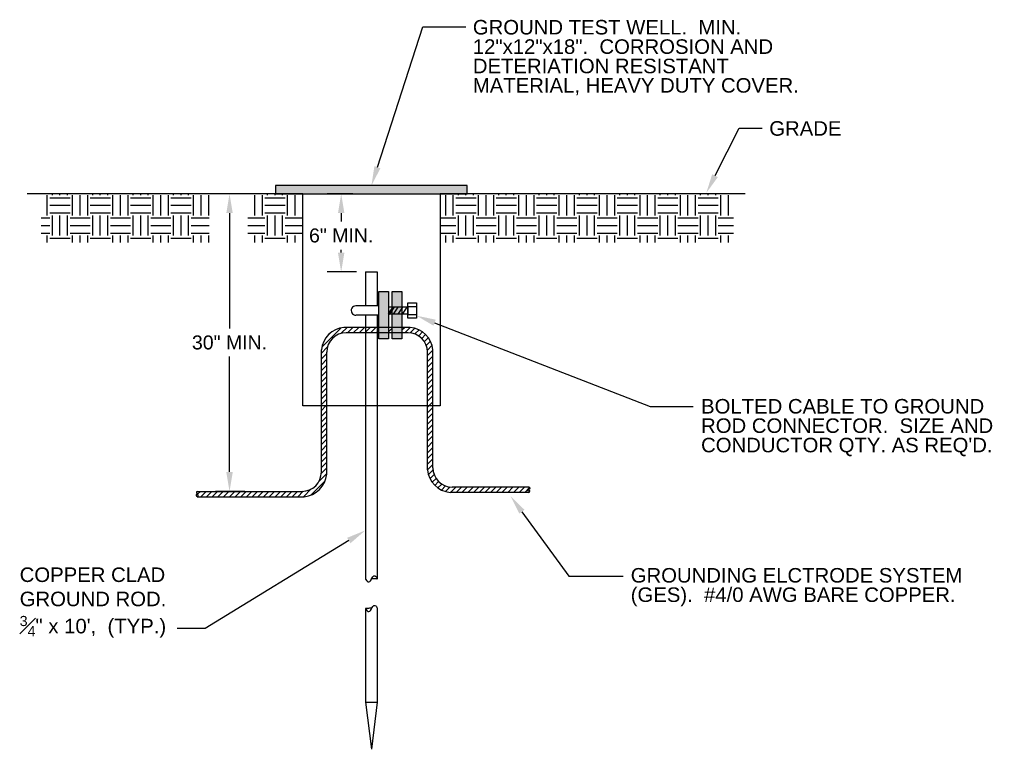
# Model space of a CAD drawing. Header units: inches. Extents: x 119 to 13708, y 367 to 7376.
# Tile 21 of 21: x 13098 to 13708, y 6026 to 6478. Entities that reach past the tile are written whole.
import ezdxf
from ezdxf import colors
from ezdxf.entities.mleader import LeaderData, LeaderLine
from ezdxf.math import Vec2, Vec3

# ---------------------------------------------------------------- set-up
doc = ezdxf.new("R2010")
doc.units = ezdxf.units.IN
doc.header["$MEASUREMENT"] = 0
doc.layers.add('E-ANNO-TEXT', color=7, linetype='Continuous', lineweight=25)
doc.layers.add('E-GND-GES', color=92, linetype='Continuous', lineweight=60)
doc.styles.get("Standard").update_dxf_attribs({"font": 'arial.ttf'})
doc.dimstyles.new('Annotative', dxfattribs={"dimscale": 0, "dimtxt": 0.18, "dimasz": 0.18, "dimexe": 0.18, "dimexo": 0.0625, "dimgap": 0.09, "dimtad": 0, "dimtih": 1, "dimtoh": 1, "dimdec": 4, "dimzin": 0, "dimdsep": 46, "dimtxsty": 'Standard', "dimcen": 0.09, "dimadec": 0, "dimazin": 0, "dimtfac": 1, "dimtdec": 4, "dimtofl": 0, "dimtmove": 0, "dimatfit": 3, "dimfxl": 1, "dimtolj": 1, "dimtzin": 0, "dimarcsym": 0})
pattern_1 = [(45, (12520.823, 4524.103), (-1.767767, 1.767767), [])]

# ---------------------------------------------------------------- blocks, each defined once
blk = doc.blocks.new('*D2')
at = {"layer": 'Defpoints', "color": 0, "transparency": 16777216}
for p in [(13228.07, 6369.88), (13240.52, 6369.88), (13240.52, 6185.61)]:
    blk.add_point(p, dxfattribs=at)
at = {"layer": 'E-ANNO-TEXT', "color": 0, "lineweight": -2, "transparency": 16777216}
for p, q in [((13237.52, 6369.88), (13219.43, 6369.88)), ((13228.07, 6357.88), (13228.07, 6286.48)), ((13228.07, 6197.61), (13228.07, 6269.01)), ((13237.52, 6185.61), (13219.43, 6185.61))]:
    blk.add_line(p, q, dxfattribs=at)
at = {"layer": 'E-ANNO-TEXT', "color": 0, "transparency": 16777216}
for points in [[(13226.07, 6357.88), (13230.07, 6357.88), (13228.07, 6369.88)], [(13226.07, 6197.61), (13230.07, 6197.61), (13228.07, 6185.61)]]:
    blk.add_solid(points, dxfattribs=at)
at = {"layer": 'E-ANNO-TEXT', "color": 0, "lineweight": 30, "transparency": 16777216, "insert": (13228.07, 6277.75), "char_height": 8.64, "width": 65.0241, "attachment_point": 5}
blk.add_mtext('\\A1;30" MIN.', dxfattribs=at)
blk = doc.blocks.new('*D3')
at = {"layer": 'Defpoints', "color": 0, "transparency": 16777216}
for p in [(13297.22, 6369.88), (13307.39, 6369.88), (13309.72, 6321.44)]:
    blk.add_point(p, dxfattribs=at)
at = {"layer": 'E-ANNO-TEXT', "color": 0, "lineweight": -2, "transparency": 16777216}
for p, q in [((13304.39, 6369.88), (13288.58, 6369.88)), ((13297.22, 6357.88), (13297.22, 6352.72)), ((13297.22, 6333.44), (13297.22, 6335.25)), ((13306.72, 6321.44), (13288.58, 6321.44))]:
    blk.add_line(p, q, dxfattribs=at)
at = {"layer": 'E-ANNO-TEXT', "color": 0, "transparency": 16777216}
for points in [[(13295.22, 6357.88), (13299.22, 6357.88), (13297.22, 6369.88)], [(13295.22, 6333.44), (13299.22, 6333.44), (13297.22, 6321.44)]]:
    blk.add_solid(points, dxfattribs=at)
at = {"layer": 'E-ANNO-TEXT', "color": 0, "lineweight": 30, "transparency": 16777216, "insert": (13297.22, 6343.99), "char_height": 8.64, "width": 65.0241, "attachment_point": 5}
blk.add_mtext('\\A1;6" MIN.', dxfattribs=at)

msp = doc.modelspace()

# ---------------------------------------------------------------- hatches: boundary and pattern name
at = {"layer": 'E-GND-GES', "lineweight": 30}
h = msp.add_hatch(color=0, dxfattribs=at)
h.dxf.hatch_style = 1
h.paths.add_polyline_path([(13256.60015, 6369.87701), (13375.3043, 6369.87701), (13375.3043, 6374.92537), (13256.60015, 6374.92537)])
h = msp.add_hatch(dxfattribs=at)
h.set_pattern_fill('EARTH', color=0, scale=50)
h.set_pattern_definition([(0, (12441.788, 4508.027), (12.5, 12.5), [12.5, -12.5]), (0, (12441.788, 4512.714), (12.5, 12.5), [12.5, -12.5]), (0, (12441.788, 4517.402), (12.5, 12.5), [12.5, -12.5]), (90, (12443.35, 4518.964), (-12.5, 12.5), [12.5, -12.5]), (90, (12448.038, 4518.964), (-12.5, 12.5), [12.5, -12.5]), (90, (12452.725, 4518.964), (-12.5, 12.5), [12.5, -12.5])])
h.paths.add_polyline_path([(13215.39132, 6339.73057), (13215.39132, 6369.87701), (13111.3817, 6369.87701), (13111.3817, 6339.73057)])
h = msp.add_hatch(dxfattribs=at)
h.set_pattern_fill('EARTH', color=0, scale=50)
h.set_pattern_definition([(0, (12550, 4508.027), (12.5, 12.5), [12.5, -12.5]), (0, (12550, 4512.714), (12.5, 12.5), [12.5, -12.5]), (0, (12550, 4517.402), (12.5, 12.5), [12.5, -12.5]), (90, (12551.562, 4518.964), (-12.5, 12.5), [12.5, -12.5]), (90, (12556.25, 4518.964), (-12.5, 12.5), [12.5, -12.5]), (90, (12560.937, 4518.964), (-12.5, 12.5), [12.5, -12.5])])
h.paths.add_polyline_path([(13273.40312, 6339.73057), (13273.40312, 6369.87701), (13239.44926, 6369.87701), (13239.44926, 6339.73057)])
h = msp.add_hatch(dxfattribs=at)
h.set_pattern_fill('EARTH', color=0, scale=50)
h.set_pattern_definition([(0, (12693.216, 4508.027), (12.5, 12.5), [12.5, -12.5]), (0, (12693.216, 4512.714), (12.5, 12.5), [12.5, -12.5]), (0, (12693.216, 4517.402), (12.5, 12.5), [12.5, -12.5]), (90, (12694.778, 4518.964), (-12.5, 12.5), [12.5, -12.5]), (90, (12699.466, 4518.964), (-12.5, 12.5), [12.5, -12.5]), (90, (12704.153, 4518.964), (-12.5, 12.5), [12.5, -12.5])])
h.paths.add_polyline_path([(13540.16646, 6339.73057), (13540.16646, 6369.87701), (13358.50132, 6369.87701), (13358.50132, 6339.73057)])
h = msp.add_hatch(color=0, dxfattribs=at)
h.dxf.hatch_style = 1
h.paths.add_polyline_path([(13326.42574, 6309.40937), (13320.51426, 6309.40937), (13320.51426, 6300.45086), (13320.69676, 6300.45086), (13326.42574, 6300.45086)])
h.paths.add_polyline_path([(13334.77766, 6309.40937), (13328.86619, 6309.40937), (13328.86619, 6300.45086), (13334.77766, 6300.45086)])
h.paths.add_polyline_path([(13326.42574, 6294.69086), (13320.69676, 6294.69086), (13320.51426, 6294.69086), (13320.51426, 6287.14572), (13326.42574, 6287.14572)])
h.paths.add_polyline_path([(13334.77766, 6294.69086), (13328.86619, 6294.69086), (13328.86619, 6287.14572), (13334.77766, 6287.14572)])
h.paths.add_polyline_path([(13334.77766, 6283.82677), (13328.86619, 6283.82677), (13328.86619, 6280.08171), (13334.77766, 6280.08171)])
h.paths.add_polyline_path([(13326.42574, 6283.82677), (13320.51426, 6283.82677), (13320.51426, 6280.08171), (13326.42574, 6280.08171)])
h.paths.add_polyline_path([(13326.42574, 6287.14572), (13320.51426, 6287.14572), (13320.51426, 6283.82677), (13326.42574, 6283.82677)])
h.paths.add_polyline_path([(13334.77766, 6287.14572), (13328.86619, 6287.14572), (13328.86619, 6283.82677), (13334.77766, 6283.82677)])
h.paths.add_polyline_path([(13332.21868, 6300.45086), (13328.86619, 6300.45086), (13328.86619, 6295.45126)], flags=17)
h.paths.add_polyline_path([(13334.77766, 6298.80338), (13334.77766, 6300.45086), (13332.21868, 6300.45086), (13328.86619, 6295.45126), (13328.86619, 6294.69086), (13332.02001, 6294.69086)])
h.paths.add_polyline_path([(13334.77766, 6298.80338), (13332.02001, 6294.69086), (13334.77766, 6294.69086)], flags=17)
h.paths.add_polyline_path([(13324.89126, 6300.45086), (13320.69676, 6300.45086), (13320.69676, 6294.69086), (13321.02889, 6294.69086)])
h.paths.add_polyline_path([(13326.42574, 6297.27551), (13326.42574, 6300.45086), (13324.89126, 6300.45086), (13321.02889, 6294.69086), (13324.69259, 6294.69086)])
h.paths.add_polyline_path([(13326.42574, 6297.27551), (13324.69259, 6294.69086), (13326.42574, 6294.69086)], flags=17)
h = msp.add_hatch(dxfattribs=at)
h.set_pattern_fill('ANSI31', color=0, scale=20)
h.set_pattern_definition(pattern_1)
h.paths.add_polyline_path([(13300.26789, 6283.82677), (13312.35222, 6283.82677), (13312.35222, 6287.14572), (13298.94894, 6287.14572, 0.362421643), (13284.94894, 6273.14572), (13284.94894, 6238.57953), (13288.26789, 6238.57953), (13288.26789, 6271.82677, -0.414213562)])
h.paths.add_polyline_path([(13319.55222, 6287.14572), (13312.35222, 6287.14572), (13312.35222, 6283.82677), (13319.55222, 6283.82677)])
h.paths.add_polyline_path([(13320.51426, 6287.14572), (13319.55222, 6287.14572), (13319.55222, 6283.82677), (13320.51426, 6283.82677)])
h.paths.add_polyline_path([(13328.86619, 6287.14572), (13326.42574, 6287.14572), (13326.42574, 6283.82677), (13328.86619, 6283.82677)])
h.paths.add_polyline_path([(13339.97039, 6287.14572), (13334.77766, 6287.14572), (13334.77766, 6283.82677), (13338.65144, 6283.82677, -0.414213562), (13350.65144, 6271.82677), (13350.65144, 6238.57953), (13353.97039, 6238.57953), (13353.97039, 6273.14572, 0.362421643)])
edge = h.paths.add_edge_path()
edge.add_line((13353.97039, 6238.57953), (13350.65144, 6238.57953))
edge.add_line((13350.65144, 6238.57953), (13350.65144, 6198.93273))
edge.add_arc((13366.04023, 6200.32151), 15.45132, 185.15677507, 264.84322493)
edge.add_line((13364.65144, 6184.93273), (13413.58753, 6184.9702))
edge.add_spline(control_points=[(13413.58753, 6184.9702), (13412.29567, 6185.58608), (13412.94274, 6186.11954), (13413.52205, 6186.68024)], knot_values=[0.461615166, 0.461615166, 0.461615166, 0.461615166, 1, 1, 1, 1], degree=3, periodic=0)
edge.add_spline(control_points=[(13413.52205, 6186.68024), (13414.01875, 6187.16099), (13414.46564, 6187.66177), (13413.59785, 6188.25168)], knot_values=[0, 0, 0, 0, 0.461615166, 0.461615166, 0.461615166, 0.461615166], degree=3, periodic=0)
edge.add_line((13413.59785, 6188.25168), (13365.97039, 6188.25168))
edge.add_arc((13365.97039, 6200.25168), 12, 180, 270, ccw=False)
edge.add_line((13353.97039, 6200.25168), (13353.97039, 6238.57953))
h = msp.add_hatch(dxfattribs=at)
h.set_pattern_fill('ANSI31', color=0, scale=20)
h.set_pattern_definition(pattern_1)
edge = h.paths.add_edge_path()
edge.add_arc((13272.8791, 6197.68361), 15.45132, 275.15677507, 365.15677507)
edge.add_line((13288.26789, 6199.07239), (13288.26789, 6238.57953))
edge.add_line((13288.26789, 6238.57953), (13284.94894, 6238.57953))
edge.add_line((13284.94894, 6238.57953), (13284.94894, 6197.61378))
edge.add_arc((13272.94894, 6197.61378), 12, -90, 0, ccw=False)
edge.add_line((13272.94894, 6185.61378), (13208.0965, 6185.61378))
edge.add_spline(control_points=[(13208.0965, 6185.61378), (13206.22812, 6184.85298), (13209.6801, 6183.79811), (13208.08582, 6182.29482)], knot_values=[0, 0, 0, 0, 1, 1, 1, 1], degree=3, periodic=0)
edge.add_line((13208.08582, 6182.29482), (13274.26789, 6182.29482))

# ---------------------------------------------------------------- linework, layer by layer
at = {"layer": 'E-GND-GES', "color": 0, "lineweight": 30}
for p, q in [((13273.40312, 6369.87701), (13102.67948, 6369.87701)), ((13547.4048, 6369.87701), (13358.50132, 6369.87701)), ((13312.35222, 6321.43587), (13319.55222, 6321.43587)), ((13320.69676, 6300.45086), (13306.26818, 6300.45086)), ((13338.53908, 6299.73086), (13326.48514, 6299.73086)), ((13326.48514, 6299.73086), (13326.48514, 6295.41086)), ((13332.3788, 6299.73086), (13329.48202, 6295.41086)), ((13335.12658, 6299.73086), (13332.2298, 6295.41086)), ((13337.87436, 6299.73086), (13334.97758, 6295.41086)), ((13338.53908, 6299.97027), (13343.85029, 6299.97027)), ((13338.53908, 6299.73086), (13338.53908, 6295.41086)), ((13320.69676, 6294.69086), (13306.39947, 6294.69086)), ((13338.53908, 6295.41086), (13326.48514, 6295.41086)), ((13338.53908, 6295.08938), (13343.85029, 6295.08938)), ((13339.97039, 6287.14572), (13298.94894, 6287.14572)), ((13338.65144, 6283.82677), (13300.26789, 6283.82677)), ((13284.94894, 6197.61378), (13284.94894, 6273.14572)), ((13288.26789, 6196.29482), (13288.26789, 6271.82677)), ((13350.65144, 6198.93273), (13350.65144, 6271.82677)), ((13353.97039, 6200.25168), (13353.97039, 6273.14572)), ((13208.0965, 6185.61378), (13272.94894, 6185.61378)), ((13413.58753, 6184.9702), (13364.65144, 6184.93273)), ((13413.59785, 6188.25168), (13365.97039, 6188.25168)), ((13208.08582, 6182.29482), (13274.26789, 6182.29482))]:
    msp.add_line(p, q, dxfattribs=at)
at = {"layer": 'E-GND-GES', "color": 0, "linetype": 'Continuous', "lineweight": 30}
for p, q in [((13312.35222, 6321.43587), (13312.35222, 6300.45086)), ((13319.55222, 6321.43587), (13319.55222, 6300.45086)), ((13312.35222, 6294.69086), (13312.35222, 6131.35596)), ((13319.55222, 6294.69086), (13319.55222, 6131.35596)), ((13312.35222, 6112.99355), (13312.35222, 6055.08026)), ((13319.55222, 6113.02428), (13319.55222, 6055.08026)), ((13312.35222, 6055.08026), (13319.55222, 6055.08026)), ((13312.35222, 6055.08026), (13315.95222, 6025.89406)), ((13312.35222, 6055.08026), (13319.55222, 6055.08026)), ((13319.55222, 6055.08026), (13315.95222, 6025.89406))]:
    msp.add_line(p, q, dxfattribs=at)
at = {"layer": 'E-GND-GES', "color": 0}
msp.add_line((13329.63102, 6299.73086), (13326.73424, 6295.41086), dxfattribs=at)
at = {"layer": 'E-GND-GES', "color": 0, "lineweight": 30}
for points in [[(13256.60015, 6369.87701), (13375.3043, 6369.87701), (13375.3043, 6374.92537), (13256.60015, 6374.92537)], [(13273.40312, 6369.87701), (13358.50132, 6369.87701), (13358.50132, 6238.57953), (13273.40312, 6238.57953)], [(13320.51426, 6309.40937), (13326.42574, 6309.40937), (13326.42574, 6280.08171), (13320.51426, 6280.08171)], [(13328.86619, 6309.40937), (13334.77766, 6309.40937), (13334.77766, 6280.08171), (13328.86619, 6280.08171)], [(13338.53908, 6302.33221), (13343.85029, 6302.33221), (13343.85029, 6292.8095), (13338.53908, 6292.8095)]]:
    msp.add_lwpolyline(points, close=True, dxfattribs=at)
for centre, radius, start, end in [((13306.27625, 6297.56823), 2.88264, 90.16043067, 272.28233323), ((13300.33772, 6271.75694), 15.45132, 95.15677507, 174.84322493), ((13338.58161, 6271.75694), 15.45132, 5.15677507, 84.84322493), ((13300.26789, 6271.82677), 12, 90, 180), ((13338.65144, 6271.82677), 12, 0, 90), ((13272.94894, 6197.61378), 12, 270, 0), ((13272.8791, 6197.68361), 15.45132, 275.15677507, 354.84322493), ((13366.04023, 6200.32151), 15.45132, 185.15677507, 264.84322493), ((13365.97039, 6200.25168), 12, 180, 270)]:
    msp.add_arc(centre, radius, start, end, dxfattribs=at)
for centre, start_param, end_param in [((13315.93774, 6131.33792), 6.193459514, 6.283185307), ((13315.93774, 6131.33792), 3.141592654, 4.667721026), ((13315.95222, 6112.99355), 4.667721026, 6.283185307), ((13315.95222, 6112.99355), 6.193459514, 6.283185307), ((13315.95222, 6112.99355), 3.141592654, 3.284888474)]:
    msp.add_ellipse(centre, major_axis=(-3.6, 0), ratio=0.05591755, start_param=start_param, end_param=end_param, dxfattribs=at)
for points, degree in [([(13208.0965, 6185.61378), (13206.22812, 6184.85298), (13209.6801, 6183.79811), (13208.08582, 6182.29482)], 3), ([(13208.08582, 6182.29482), (13207.06257, 6183.32771), (13208.08513, 6184.10823)], 2), ([(13413.59785, 6188.25168), (13415.47775, 6186.97374), (13411.18801, 6186.11413), (13413.58753, 6184.9702)], 3), ([(13413.58753, 6184.9702), (13414.39414, 6185.77921), (13413.52205, 6186.68024)], 2), ([(13316.07496, 6131.48521), (13317.94323, 6135.79179), (13319.67496, 6131.48521), (13319.53774, 6131.33792)], 3), ([(13312.33774, 6131.33792), (13314.22792, 6127.20163), (13315.93774, 6131.33792), (13316.07496, 6131.48521)], 3), ([(13316.08944, 6113.14084), (13317.95771, 6117.44742), (13319.68944, 6113.14084), (13319.55222, 6112.99355)], 3), ([(13312.35222, 6112.99355), (13314.2424, 6108.85726), (13315.95222, 6112.99355), (13316.08944, 6113.14084)], 3)]:
    msp.add_open_spline(points, degree=degree, dxfattribs=at)

# ---------------------------------------------------------------- texts
at = {"layer": 'E-ANNO-TEXT', "color": 0, "char_height": 9, "attachment_point": 1, "line_spacing_factor": 0.8}
for s, width, heights, insert in [('\\A1;GROUND TEST WELL.  MIN. 12"x12"x18".  CORROSION AND DETERIATION RESISTANT MATERIAL, HEAVY DUTY COVER.', 204.3860154, [70.7034], (13378.75082, 6477.49031)), ('\\A1;GRADE', 55.1787538, [17.98253], (13562.31084, 6414.82035)), ("\\A1;BOLTED CABLE TO GROUND ROD CONNECTOR.  SIZE AND CONDUCTOR QTY. AS REQ'D.", 194.9152235, [51.8804], (13520.09323, 6242.79085)), ('\\A1;\\pxsm1;COPPER CLAD GROUND ROD.\\P{\\H0.7x;\\S3#4;}" x 10\',  (TYP.)', 105.4833109, [51.96776], (13098.12282, 6138.49487)), ('\\A1;GROUNDING ELCTRODE SYSTEM (GES).  #4/0 AWG BARE COPPER.', 209.7547101, [29.51045], (13476.52672, 6138.13006))]:
    msp.add_mtext_dynamic_manual_height_columns(s, width=width, gutter_width=48, heights=heights, dxfattribs=dict(at, insert=insert))

# ---------------------------------------------------------------- dimensions: what is measured, and where the dimension line sits
at = {"layer": 'E-ANNO-TEXT', "color": 0, "lineweight": 30}
dim = msp.add_linear_dim(base=(13228.07361, 6369.87701), p1=(13240.52272, 6185.61378), p2=(13240.52272, 6369.87701), angle=90, text='30" MIN.', dimstyle='Annotative', override={"dimscale": 48, "dimasz": 0.25, "dimtix": 0, "dimtofl": 0, "dimtmove": 0, "dimatfit": 3}, dxfattribs=at)
dim.commit()
dim.dimension.update_dxf_attribs({"geometry": '*D2', "text_midpoint": (13228.07361, 6277.74539)})
dim = msp.add_linear_dim(base=(13297.22276, 6369.87701), p1=(13309.72355, 6321.43587), p2=(13307.38656, 6369.87701), angle=90, text='6" MIN.', dimstyle='Annotative', override={"dimscale": 48, "dimasz": 0.25}, dxfattribs=at)
dim.commit()
dim.dimension.update_dxf_attribs({"geometry": '*D3', "text_midpoint": (13297.22276, 6343.98526), "dimtype": 160})

# ---------------------------------------------------------------- leaders
at = {"layer": 'E-ANNO-TEXT', "color": 0}
ml = msp.add_multileader_mtext('Standard', dxfattribs=at)
ml.set_content('')
ml.set_leader_properties()
ml.build(insert=Vec2(0, 0))
ml.multileader.update_dxf_attribs({"dogleg_length": 0.36, "arrow_head_size": 12, "scale": 48})
ctx = ml.context
ctx.base_point, ctx.scale, ctx.char_height, ctx.arrow_head_size, ctx.landing_gap_size, ctx.plane_origin = Vec3(13374.43082, 6473.17031), 48, 8.64, 12, 4.32, Vec3(12817.84454, 6523.49583)
notes = []
notes.append((ctx, [(0, (1, 1, 0), (13347.85304, 6473.17031), (1, 0), 26.57777, [(0, [(13315.95222, 6374.92537)], 0, [])])]))
ctx.mtext.insert, ctx.mtext.flow_direction = Vec3(13378.75082, 6477.49031), 5
ml = msp.add_multileader_mtext('Standard', dxfattribs=at)
ml.set_content('')
ml.set_leader_properties()
ml.build(insert=Vec2(0, 0))
ml.multileader.update_dxf_attribs({"dogleg_length": 0.36, "arrow_head_size": 12, "scale": 48})
ctx = ml.context
ctx.base_point, ctx.scale, ctx.char_height, ctx.arrow_head_size, ctx.landing_gap_size, ctx.plane_origin = Vec3(13557.99084, 6410.50035), 48, 8.64, 12, 4.32, Vec3(13331.72621, 6492.26154)
notes.append((ctx, [(0, (1, 1, 0), (13543.594, 6410.50035), (1, 0), 14.39684, [(0, [(13523.32104, 6370.37364)], 0, [])])]))
ctx.mtext.insert, ctx.mtext.flow_direction = Vec3(13562.31084, 6414.82035), 5
ml = msp.add_multileader_mtext('Standard', dxfattribs=at)
ml.set_content('')
ml.set_leader_properties()
ml.build(insert=Vec2(0, 0))
ml.multileader.update_dxf_attribs({"dogleg_length": 0.36, "arrow_head_size": 12, "scale": 48})
ctx = ml.context
ctx.base_point, ctx.scale, ctx.char_height, ctx.arrow_head_size, ctx.landing_gap_size, ctx.plane_origin = Vec3(13515.24342, 6238.19277), 48, 8.64, 12, 4.32, Vec3(13235.40738, 6366.44608)
notes.append((ctx, [(0, (1, 1, 0), (13488.66565, 6238.19277), (1, 0), 26.57777, [(0, [(13343.85029, 6294.39853)], 0, [])])]))
ctx.mtext.insert, ctx.mtext.flow_direction = Vec3(13519.56342, 6242.51277), 5
ml = msp.add_multileader_mtext('Standard', dxfattribs=at)
ml.set_content('')
ml.set_leader_properties()
ml.build(insert=Vec2(0, 0))
ml.multileader.update_dxf_attribs({"dogleg_length": 0.36, "arrow_head_size": 12, "scale": 48})
ctx = ml.context
ctx.base_point, ctx.scale, ctx.char_height, ctx.arrow_head_size, ctx.landing_gap_size, ctx.plane_origin = Vec3(13471.8148, 6133.18216), 48, 8.64, 12, 4.32, Vec3(13275.01062, 6003.7844)
notes.append((ctx, [(0, (1, 1, 0), (13438.21437, 6133.18216), (1, 0), 33.60043, [(0, [(13402.05847, 6182.72409)], 0, [])])]))
ctx.mtext.insert, ctx.mtext.flow_direction = Vec3(13476.1348, 6137.50216), 5
ml = msp.add_multileader_mtext('Standard', dxfattribs=at)
ml.set_content('')
ml.set_leader_properties()
ml.build(insert=Vec2(0, 0))
ml.multileader.update_dxf_attribs({"dogleg_length": 0.36, "arrow_head_size": 12, "scale": 48})
ctx = ml.context
ctx.base_point, ctx.scale, ctx.char_height, ctx.arrow_head_size, ctx.landing_gap_size, ctx.plane_origin = Vec3(13187.02415, 6100.61225), 48, 8.64, 12, 4.32, Vec3(12972.19243, 6154.73581)
ctx.text_align_type = 2
notes.append((ctx, [(1, (1, 1, 0), (13212.94415, 6100.61225), (-1, 0), 17.28, [(0, [(13312.16503, 6161.43609)], 0, [])])]))
ctx.mtext.insert, ctx.mtext.alignment, ctx.mtext.flow_direction = Vec3(13191.34415, 6104.93225), 3, 5
for ctx, leaders in notes:
    for number, flags, end, landing, length, lines in leaders:
        leader = LeaderData()
        leader.index, (leader.has_last_leader_line, leader.has_dogleg_vector, leader.attachment_direction) = number, flags
        leader.last_leader_point, leader.dogleg_vector, leader.dogleg_length = Vec3(end), Vec3(landing), length
        for number, points, colour, breaks in lines:
            line = LeaderLine()
            line.index, line.vertices, line.color, line.breaks = number, Vec3.list(points), colors.encode_raw_color(colour), breaks
            leader.lines.append(line)
        ctx.leaders.append(leader)

doc.saveas('drawing.dxf')
